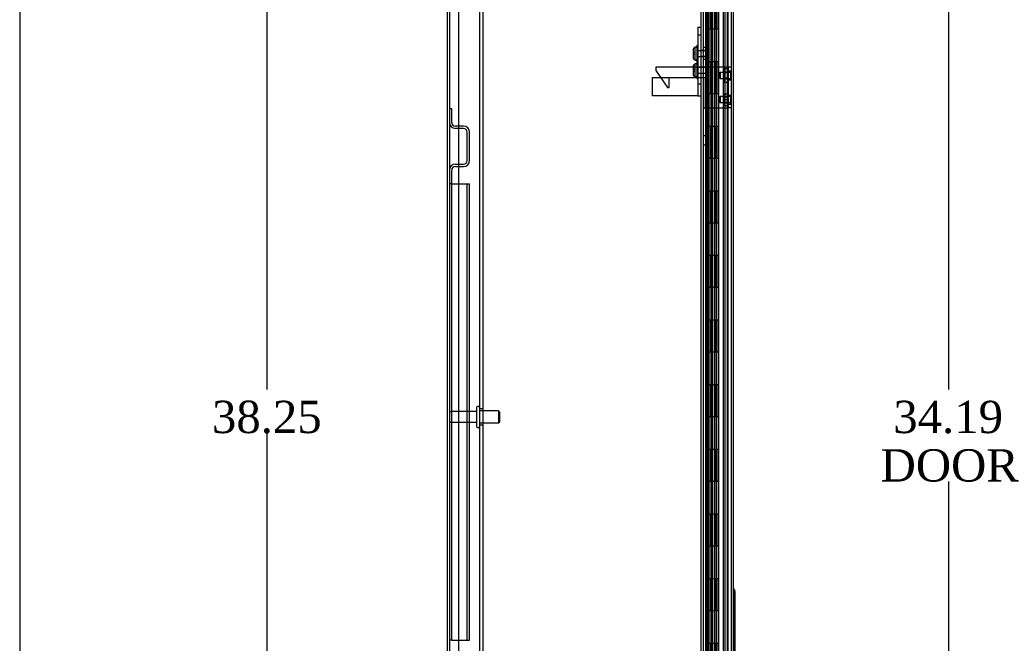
# Model space of a CAD drawing. Header units: inches. Extents: x 1 to 240, y -1 to 159.
# Tile 21 of 111: x 1 to 31, y 79 to 98. Entities that reach past the tile are written whole.
import ezdxf
from ezdxf.enums import TextEntityAlignment as Align
from ezdxf.lldxf.tags import DXFTag

# ---------------------------------------------------------------- set-up
doc = ezdxf.new("R2010")
doc.units = ezdxf.units.IN
doc.header["$MEASUREMENT"] = 0
for name, color, linetype in [('COM40680', 7, 'Continuous'), ('COM43543', 7, 'Continuous'), ('COM43575', 7, 'Continuous'), ('COM54932', 7, 'Continuous'), ('COM55702-16', 7, 'Continuous'), ('COM55702-2', 7, 'Continuous'), ('COM55891', 7, 'Continuous'), ('COM70219', 7, 'Continuous'), ('COM70657-14', 7, 'Continuous'), ('COM70658-8', 7, 'Continuous'), ('COM70662-32C', 7, 'Continuous'), ('Default', 7, 'Continuous'), ('HNG10620-32B', 7, 'Continuous'), ('HNG10620-32P', 7, 'Continuous'), ('LAB20180', 7, 'Continuous'), ('NTS17050', 7, 'Continuous'), ('SCS189755', 7, 'Continuous'), ('STD26057', 7, 'Continuous'), ('STD26094', 7, 'Continuous'), ('WAF250205', 7, 'Continuous')]:
    doc.layers.add(name, color=color, linetype=linetype)
doc.styles.add('SEACAD_Times_New_Roman', font='times.ttf')
tags = doc.linetypes.add('HIDDEN2', pattern=[0.1875, 0.125, -0.0625]).pattern_tags.tags
tags[6:7] = [DXFTag(74, 4), DXFTag(75, 0), DXFTag(340, '0'), DXFTag(46, 0.0), DXFTag(50, 0.0), DXFTag(44, 0.0), DXFTag(45, 0.0)]
tags[4:5] = [DXFTag(74, 4), DXFTag(75, 0), DXFTag(340, '0'), DXFTag(46, 0.0), DXFTag(50, 0.0), DXFTag(44, 0.0), DXFTag(45, 0.0)]
doc.dimstyles.new('HAMMOND_(STH_-_240x160)', dxfattribs={"dimtxt": 1, "dimasz": 1.25, "dimexe": 0.5, "dimexo": 0.5, "dimgap": 0.25, "dimtad": 0, "dimtih": 1, "dimtoh": 1, "dimzin": 0, "dimdsep": 46, "dimtxsty": 'SEACAD_Times_New_Roman', "dimblk1": '_SE_FILLED', "dimblk2": '_SE_FILLED', "dimsah": 1, "dimcen": 0.5, "dimadec": 0, "dimazin": 0, "dimtfac": 0.8, "dimtofl": 0, "dimtmove": 0, "dimatfit": 3, "dimfxl": 1, "dimtolj": 1, "dimtzin": 0, "dimarcsym": 0})

# ---------------------------------------------------------------- blocks, each defined once
blk = doc.blocks.new('SE5')
at = {"layer": 'COM40680', "color": 7, "linetype": 'HIDDEN2'}
for p, q in [((15.202, 101.286), (15.202, 70.79)), ((15.297, 101.286), (15.297, 70.79)), ((14.547, 101.036), (14.547, 71.04)), ((15.297, 86.288), (15.202, 86.288)), ((15.202, 85.788), (15.297, 85.788))]:
    blk.add_line(p, q, dxfattribs=at)
at = {"layer": 'COM43543', "color": 7, "linetype": 'Continuous'}
for p, q in [((14.193, 103.93), (14.193, 68.146)), ((22.193, 103.907), (22.193, 68.169))]:
    blk.add_line(p, q, dxfattribs=at)
at = {"layer": 'COM43543', "color": 7, "linetype": 'HIDDEN2'}
for p, q in [((14.265, 103.93), (14.265, 68.146)), ((22.121, 103.907), (22.121, 68.169)), ((22.799, 102.719), (22.799, 69.357)), ((22.871, 102.719), (22.871, 69.357))]:
    blk.add_line(p, q, dxfattribs=at)
at = {"layer": 'COM43575', "color": 7, "linetype": 'HIDDEN2'}
for p, q in [((22.121, 97.475), (22.193, 97.475)), ((22.193, 97.1), (22.121, 97.1)), ((22.121, 95.601), (22.193, 95.601)), ((22.193, 94.741), (22.121, 94.741)), ((22.121, 94.46), (22.193, 94.46))]:
    blk.add_line(p, q, dxfattribs=at)
at = {"layer": 'COM54932', "color": 7, "linetype": 'HIDDEN2'}
for p, q in [((21.98, 96.857), (20.66, 96.857)), ((20.66, 96.857), (20.66, 96.757)), ((20.66, 96.757), (21.016, 96.227)), ((22.109, 96.857), (21.98, 96.857)), ((22.153, 96.857), (22.109, 96.857)), ((22.853, 96.857), (22.153, 96.857)), ((22.901, 96.857), (22.853, 96.857)), ((22.901, 96.857), (22.901, 95.607)), ((22.996, 96.857), (22.901, 96.857)), ((22.901, 96.747), (22.996, 96.747)), ((21.066, 96.227), (21.066, 96.542)), ((22.053, 96.542), (22.109, 96.542)), ((22.109, 96.542), (22.153, 96.542)), ((22.153, 96.542), (22.181, 96.542)), ((22.181, 96.542), (22.181, 95.607)), ((22.901, 96.466), (22.996, 96.466)), ((21.016, 96.227), (21.066, 96.227)), ((22.901, 95.997), (22.996, 95.997)), ((22.181, 95.607), (22.853, 95.607)), ((22.853, 95.607), (22.901, 95.607)), ((22.901, 95.716), (22.996, 95.716)), ((22.996, 95.607), (22.901, 95.607))]:
    blk.add_line(p, q, dxfattribs=at)
at = {"layer": 'COM55702-16', "color": 7, "linetype": 'HIDDEN2'}
for p, q in [((14.337, 95.575), (14.265, 95.575)), ((14.337, 95.153), (14.337, 95.575)), ((14.702, 95.038), (14.452, 95.038)), ((14.702, 94.966), (14.452, 94.966)), ((14.818, 93.975), (14.818, 94.85)), ((14.89, 93.975), (14.89, 94.85)), ((14.337, 93.25), (14.337, 93.672)), ((14.452, 93.86), (14.702, 93.86)), ((14.452, 93.788), (14.702, 93.788)), ((14.337, 93.25), (14.265, 93.25))]:
    blk.add_line(p, q, dxfattribs=at)
for centre, radius, start, end in [((14.452, 95.153), 0.188, 180, 270), ((14.452, 95.153), 0.116, 180, 270), ((14.702, 94.85), 0.188, 0, 90), ((14.702, 94.85), 0.116, 0, 90), ((14.702, 93.975), 0.116, 270, 0), ((14.702, 93.975), 0.188, 270, 0), ((14.452, 93.672), 0.188, 90, 180), ((14.452, 93.672), 0.116, 90, 180)]:
    blk.add_arc(centre, radius, start, end, dxfattribs=at)
at = {"layer": 'COM55702-2', "color": 7, "linetype": 'HIDDEN2'}
for p, q in [((14.337, 79.125), (14.337, 93.25)), ((14.337, 93.25), (14.452, 93.25)), ((14.452, 93.25), (14.702, 93.25)), ((14.702, 93.25), (14.89, 93.25)), ((14.818, 79.125), (14.818, 93.25)), ((14.89, 79.125), (14.89, 93.25)), ((14.337, 79.125), (14.265, 79.125)), ((14.337, 79.125), (14.452, 79.125)), ((14.452, 79.125), (14.702, 79.125)), ((14.702, 79.125), (14.89, 79.125))]:
    blk.add_line(p, q, dxfattribs=at)
at = {"layer": 'COM55891', "color": 7, "linetype": 'HIDDEN2'}
for p, q in [((21.958, 98.099), (21.958, 95.974)), ((21.958, 98.099), (22.053, 98.099)), ((22.053, 97.849), (21.958, 97.849)), ((20.553, 96.542), (21.91, 96.542)), ((20.553, 95.974), (20.553, 96.542)), ((21.91, 96.542), (21.958, 96.542)), ((21.958, 96.542), (22.053, 96.542)), ((21.958, 96.349), (22.053, 96.349)), ((21.91, 95.974), (20.553, 95.974)), ((21.958, 95.974), (21.91, 95.974)), ((21.958, 95.974), (22.053, 95.974))]:
    blk.add_line(p, q, dxfattribs=at)
at = {"layer": 'COM70219', "color": 7, "linetype": 'HIDDEN2'}
for p, q in [((22.746, 102.473), (22.746, 69.603)), ((22.992, 102.473), (22.992, 69.603)), ((22.994, 102.473), (22.994, 69.603)), ((22.995, 102.473), (22.995, 69.603))]:
    blk.add_line(p, q, dxfattribs=at)
at = {"layer": 'COM70657-14', "color": 7, "linetype": 'HIDDEN2'}
for p, q in [((22.996, 69.052), (22.996, 103.024)), ((22.256, 102.735), (22.256, 69.341)), ((22.474, 102.038), (22.474, 70.038))]:
    blk.add_line(p, q, dxfattribs=at)
at = {"layer": 'COM70657-14', "color": 7, "linetype": 'Continuous'}
blk.add_line((23.068, 69.052), (23.068, 103.024), dxfattribs=at)
at = {"layer": 'COM70658-8', "color": 7, "linetype": 'HIDDEN2'}
for p, q in [((22.053, 100.395), (22.053, 73.926)), ((22.241, 100.025), (22.241, 74.295)), ((22.241, 97.376), (22.053, 97.376)), ((22.241, 97.368), (22.053, 97.368)), ((22.053, 97.195), (22.241, 97.195)), ((22.241, 97.186), (22.053, 97.186)), ((22.241, 96.856), (22.053, 96.856)), ((22.241, 96.848), (22.053, 96.848)), ((22.053, 96.675), (22.241, 96.675)), ((22.241, 96.666), (22.053, 96.666))]:
    blk.add_line(p, q, dxfattribs=at)
at = {"layer": 'COM70662-32C', "color": 7, "linetype": 'HIDDEN2'}
for p, q in [((22.4, 102.038), (22.4, 70.038)), ((22.46, 102.038), (22.46, 70.038)), ((22.888, 102.038), (22.888, 70.038)), ((22.502, 98.038), (22.502, 99.038)), ((22.559, 98.038), (22.559, 99.038)), ((22.36, 98.038), (22.36, 97.038)), ((22.473, 98.038), (22.473, 97.038)), ((22.485, 98.038), (22.485, 97.038)), ((22.548, 97.038), (22.548, 98.038)), ((22.502, 96.038), (22.502, 97.038)), ((22.559, 96.038), (22.559, 97.038)), ((22.36, 96.038), (22.36, 95.038)), ((22.473, 96.038), (22.473, 95.038)), ((22.485, 96.038), (22.485, 95.038)), ((22.548, 95.038), (22.548, 96.038)), ((22.502, 94.038), (22.502, 95.038)), ((22.559, 94.038), (22.559, 95.038)), ((22.36, 94.038), (22.36, 93.038)), ((22.473, 94.038), (22.473, 93.038)), ((22.485, 94.038), (22.485, 93.038)), ((22.548, 93.038), (22.548, 94.038)), ((22.502, 92.038), (22.502, 93.038)), ((22.559, 92.038), (22.559, 93.038)), ((22.36, 92.038), (22.36, 91.038)), ((22.473, 92.038), (22.473, 91.038)), ((22.485, 92.038), (22.485, 91.038)), ((22.548, 91.038), (22.548, 92.038)), ((22.502, 90.038), (22.502, 91.038)), ((22.559, 90.038), (22.559, 91.038)), ((22.36, 90.038), (22.36, 89.038)), ((22.473, 90.038), (22.473, 89.038)), ((22.485, 90.038), (22.485, 89.038)), ((22.548, 89.038), (22.548, 90.038)), ((22.502, 88.038), (22.502, 89.038)), ((22.559, 88.038), (22.559, 89.038)), ((22.36, 88.038), (22.36, 87.038)), ((22.473, 88.038), (22.473, 87.038)), ((22.485, 88.038), (22.485, 87.038)), ((22.548, 87.038), (22.548, 88.038)), ((22.502, 86.038), (22.502, 87.038)), ((22.559, 86.038), (22.559, 87.038)), ((22.36, 86.038), (22.36, 85.038)), ((22.473, 86.038), (22.473, 85.038)), ((22.485, 86.038), (22.485, 85.038)), ((22.548, 85.038), (22.548, 86.038)), ((22.502, 84.038), (22.502, 85.038)), ((22.559, 84.038), (22.559, 85.038)), ((22.36, 84.038), (22.36, 83.038)), ((22.473, 84.038), (22.473, 83.038)), ((22.485, 84.038), (22.485, 83.038)), ((22.548, 83.038), (22.548, 84.038)), ((22.502, 82.038), (22.502, 83.038)), ((22.559, 82.038), (22.559, 83.038)), ((22.36, 82.038), (22.36, 81.038)), ((22.473, 82.038), (22.473, 81.038)), ((22.485, 82.038), (22.485, 81.038)), ((22.548, 81.038), (22.548, 82.038)), ((22.502, 80.038), (22.502, 81.038)), ((22.559, 80.038), (22.559, 81.038)), ((22.36, 80.038), (22.36, 79.038)), ((22.473, 80.038), (22.473, 79.038)), ((22.485, 80.038), (22.485, 79.038)), ((22.548, 79.038), (22.548, 80.038)), ((22.502, 78.038), (22.502, 79.038)), ((22.559, 78.038), (22.559, 79.038))]:
    blk.add_line(p, q, dxfattribs=at)
at = {"layer": 'COM70662-32C', "color": 7, "linetype": 'Continuous'}
for p, q in [((22.3, 98.038), (22.3, 97.038)), ((22.608, 98.038), (22.345, 98.038)), ((22.608, 97.038), (22.608, 98.038)), ((22.345, 97.038), (22.608, 97.038)), ((22.3, 96.038), (22.3, 95.038)), ((22.608, 96.038), (22.345, 96.038)), ((22.608, 95.038), (22.608, 96.038)), ((22.345, 95.038), (22.608, 95.038)), ((22.3, 94.038), (22.3, 93.038)), ((22.608, 94.038), (22.345, 94.038)), ((22.608, 93.038), (22.608, 94.038)), ((22.345, 93.038), (22.608, 93.038)), ((22.3, 92.038), (22.3, 91.038)), ((22.608, 92.038), (22.345, 92.038)), ((22.608, 91.038), (22.608, 92.038)), ((22.345, 91.038), (22.608, 91.038)), ((22.3, 90.038), (22.3, 89.038)), ((22.608, 90.038), (22.345, 90.038)), ((22.608, 89.038), (22.608, 90.038)), ((22.345, 89.038), (22.608, 89.038)), ((22.3, 88.038), (22.3, 87.038)), ((22.608, 88.038), (22.345, 88.038)), ((22.608, 87.038), (22.608, 88.038)), ((22.345, 87.038), (22.608, 87.038)), ((22.3, 86.038), (22.3, 85.038)), ((22.608, 86.038), (22.345, 86.038)), ((22.608, 85.038), (22.608, 86.038)), ((22.345, 85.038), (22.608, 85.038)), ((22.3, 84.038), (22.3, 83.038)), ((22.608, 84.038), (22.345, 84.038)), ((22.608, 83.038), (22.608, 84.038)), ((22.345, 83.038), (22.608, 83.038)), ((22.3, 82.038), (22.3, 81.038)), ((22.608, 82.038), (22.345, 82.038)), ((22.608, 81.038), (22.608, 82.038)), ((22.345, 81.038), (22.608, 81.038)), ((22.3, 80.038), (22.3, 79.038)), ((22.608, 80.038), (22.345, 80.038)), ((22.608, 79.038), (22.608, 80.038)), ((22.345, 79.038), (22.608, 79.038))]:
    blk.add_line(p, q, dxfattribs=at)
at = {"layer": 'HNG10620-32B', "color": 7, "linetype": 'HIDDEN2'}
for p, q in [((22.253, 70.038), (22.253, 102.038)), ((22.307, 98.038), (22.307, 99.038)), ((22.364, 98.038), (22.364, 99.038)), ((22.548, 98.038), (22.548, 99.038)), ((22.307, 96.038), (22.307, 97.038)), ((22.364, 96.038), (22.364, 97.038)), ((22.548, 96.038), (22.548, 97.038)), ((22.307, 94.038), (22.307, 95.038)), ((22.364, 94.038), (22.364, 95.038)), ((22.548, 94.038), (22.548, 95.038)), ((22.307, 92.038), (22.307, 93.038)), ((22.364, 92.038), (22.364, 93.038)), ((22.548, 92.038), (22.548, 93.038)), ((22.307, 90.038), (22.307, 91.038)), ((22.364, 90.038), (22.364, 91.038)), ((22.548, 90.038), (22.548, 91.038)), ((22.307, 88.038), (22.307, 89.038)), ((22.364, 88.038), (22.364, 89.038)), ((22.548, 88.038), (22.548, 89.038)), ((22.307, 86.038), (22.307, 87.038)), ((22.364, 86.038), (22.364, 87.038)), ((22.548, 86.038), (22.548, 87.038)), ((22.307, 84.038), (22.307, 85.038)), ((22.364, 84.038), (22.364, 85.038)), ((22.548, 84.038), (22.548, 85.038)), ((22.307, 82.038), (22.307, 83.038)), ((22.364, 82.038), (22.364, 83.038)), ((22.548, 82.038), (22.548, 83.038)), ((22.307, 80.038), (22.307, 81.038)), ((22.364, 80.038), (22.364, 81.038)), ((22.548, 80.038), (22.548, 81.038)), ((22.307, 78.038), (22.307, 79.038)), ((22.364, 78.038), (22.364, 79.038)), ((22.548, 78.038), (22.548, 79.038))]:
    blk.add_line(p, q, dxfattribs=at)
at = {"layer": 'HNG10620-32B', "color": 7, "linetype": 'Continuous'}
for p, q in [((22.608, 98.038), (22.608, 99.038)), ((22.345, 98.038), (22.237, 98.038)), ((22.237, 98.038), (22.237, 97.038)), ((22.279, 98.038), (22.279, 97.038)), ((22.608, 98.038), (22.345, 98.038)), ((22.237, 97.038), (22.345, 97.038)), ((22.345, 97.038), (22.608, 97.038)), ((22.608, 96.038), (22.608, 97.038)), ((22.345, 96.038), (22.237, 96.038)), ((22.237, 96.038), (22.237, 95.038)), ((22.279, 96.038), (22.279, 95.038)), ((22.608, 96.038), (22.345, 96.038)), ((22.237, 95.038), (22.345, 95.038)), ((22.345, 95.038), (22.608, 95.038)), ((22.608, 94.038), (22.608, 95.038)), ((22.345, 94.038), (22.237, 94.038)), ((22.237, 94.038), (22.237, 93.038)), ((22.279, 94.038), (22.279, 93.038)), ((22.608, 94.038), (22.345, 94.038)), ((22.237, 93.038), (22.345, 93.038)), ((22.345, 93.038), (22.608, 93.038)), ((22.608, 92.038), (22.608, 93.038)), ((22.345, 92.038), (22.237, 92.038)), ((22.237, 92.038), (22.237, 91.038)), ((22.279, 92.038), (22.279, 91.038)), ((22.608, 92.038), (22.345, 92.038)), ((22.237, 91.038), (22.345, 91.038)), ((22.345, 91.038), (22.608, 91.038)), ((22.608, 90.038), (22.608, 91.038)), ((22.345, 90.038), (22.237, 90.038)), ((22.237, 90.038), (22.237, 89.038)), ((22.279, 90.038), (22.279, 89.038)), ((22.608, 90.038), (22.345, 90.038)), ((22.237, 89.038), (22.345, 89.038)), ((22.345, 89.038), (22.608, 89.038)), ((22.608, 88.038), (22.608, 89.038)), ((22.345, 88.038), (22.237, 88.038)), ((22.237, 88.038), (22.237, 87.038)), ((22.279, 88.038), (22.279, 87.038)), ((22.608, 88.038), (22.345, 88.038)), ((22.237, 87.038), (22.345, 87.038)), ((22.345, 87.038), (22.608, 87.038)), ((22.608, 86.038), (22.608, 87.038)), ((22.345, 86.038), (22.237, 86.038)), ((22.237, 86.038), (22.237, 85.038)), ((22.279, 86.038), (22.279, 85.038)), ((22.608, 86.038), (22.345, 86.038)), ((22.237, 85.038), (22.345, 85.038)), ((22.345, 85.038), (22.608, 85.038)), ((22.608, 84.038), (22.608, 85.038)), ((22.345, 84.038), (22.237, 84.038)), ((22.237, 84.038), (22.237, 83.038)), ((22.279, 84.038), (22.279, 83.038)), ((22.608, 84.038), (22.345, 84.038)), ((22.237, 83.038), (22.345, 83.038)), ((22.345, 83.038), (22.608, 83.038)), ((22.608, 82.038), (22.608, 83.038)), ((22.345, 82.038), (22.237, 82.038)), ((22.237, 82.038), (22.237, 81.038)), ((22.279, 82.038), (22.279, 81.038)), ((22.608, 82.038), (22.345, 82.038)), ((22.237, 81.038), (22.345, 81.038)), ((22.345, 81.038), (22.608, 81.038)), ((22.608, 80.038), (22.608, 81.038)), ((22.345, 80.038), (22.237, 80.038)), ((22.237, 80.038), (22.237, 79.038)), ((22.279, 80.038), (22.279, 79.038)), ((22.608, 80.038), (22.345, 80.038)), ((22.237, 79.038), (22.345, 79.038)), ((22.345, 79.038), (22.608, 79.038)), ((22.608, 78.038), (22.608, 79.038))]:
    blk.add_line(p, q, dxfattribs=at)
at = {"layer": 'HNG10620-32P', "color": 7, "linetype": 'HIDDEN2'}
for p, q in [((22.36, 101.599), (22.36, 70.038)), ((22.548, 70.038), (22.548, 101.599))]:
    blk.add_line(p, q, dxfattribs=at)
at = {"layer": 'LAB20180', "color": 7, "linetype": 'Continuous'}
for p, q in [((23.098, 80.694), (23.068, 80.694)), ((23.098, 80.694), (23.098, 76.944)), ((23.103, 80.631), (23.098, 80.631)), ((23.103, 80.631), (23.103, 80.506)), ((23.103, 80.506), (23.103, 77.132)), ((23.103, 80.481), (23.103, 80.481)), ((23.103, 80.361), (23.103, 80.361)), ((23.103, 80.333), (23.103, 80.333)), ((23.103, 80.213), (23.103, 80.213)), ((23.103, 79.976), (23.103, 79.976)), ((23.103, 79.876), (23.103, 79.876)), ((23.103, 79.837), (23.103, 79.837)), ((23.103, 79.737), (23.103, 79.737)), ((23.103, 79.698), (23.103, 79.698)), ((23.103, 79.598), (23.103, 79.598)), ((23.103, 79.559), (23.103, 79.559)), ((23.103, 79.459), (23.103, 79.459)), ((23.103, 79.42), (23.103, 79.42)), ((23.103, 79.365), (23.103, 79.365)), ((23.103, 79.365), (23.103, 79.365)), ((23.103, 79.32), (23.103, 79.32)), ((23.103, 79.281), (23.103, 79.281)), ((23.103, 79.181), (23.103, 79.181)), ((23.103, 79.142), (23.103, 79.142)), ((23.103, 79.042), (23.103, 79.042))]:
    blk.add_line(p, q, dxfattribs=at)
at = {"layer": 'LAB20180', "color": 7, "linetype": 'HIDDEN2'}
for p, q in [((23.103, 80.608), (23.098, 80.608)), ((23.103, 80.481), (23.097, 80.481)), ((23.103, 80.468), (23.097, 80.468)), ((23.097, 80.375), (23.103, 80.375)), ((23.097, 80.361), (23.103, 80.361)), ((23.103, 80.333), (23.097, 80.333)), ((23.103, 80.319), (23.097, 80.319)), ((23.097, 80.226), (23.103, 80.226)), ((23.097, 80.226), (23.103, 80.226)), ((23.097, 80.213), (23.103, 80.213)), ((23.103, 80.48), (23.098, 80.48)), ((23.103, 80.467), (23.098, 80.467)), ((23.103, 80.466), (23.098, 80.466)), ((23.103, 80.455), (23.098, 80.455)), ((23.103, 80.43), (23.098, 80.43)), ((23.103, 80.428), (23.098, 80.428)), ((23.103, 80.424), (23.098, 80.424)), ((23.103, 80.417), (23.098, 80.417)), ((23.103, 80.416), (23.098, 80.416)), ((23.103, 80.415), (23.098, 80.415)), ((23.103, 80.411), (23.098, 80.411)), ((23.103, 80.388), (23.098, 80.388)), ((23.103, 80.377), (23.098, 80.377)), ((23.103, 80.363), (23.098, 80.363)), ((23.103, 80.331), (23.098, 80.331)), ((23.103, 80.319), (23.098, 80.319)), ((23.103, 80.318), (23.098, 80.318)), ((23.103, 80.317), (23.098, 80.317)), ((23.103, 80.281), (23.098, 80.281)), ((23.103, 80.279), (23.098, 80.279)), ((23.103, 80.275), (23.098, 80.275)), ((23.103, 80.268), (23.098, 80.268)), ((23.103, 80.267), (23.098, 80.267)), ((23.103, 80.266), (23.098, 80.266)), ((23.103, 80.262), (23.098, 80.262)), ((23.103, 80.262), (23.098, 80.262)), ((23.098, 80.262), (23.103, 80.262)), ((23.103, 80.25), (23.098, 80.25)), ((23.103, 80.228), (23.098, 80.228)), ((23.103, 80.227), (23.098, 80.227)), ((23.103, 80.214), (23.098, 80.214)), ((23.103, 79.976), (23.097, 79.976)), ((23.103, 79.965), (23.097, 79.965)), ((23.103, 79.965), (23.097, 79.965)), ((23.097, 79.888), (23.103, 79.888)), ((23.097, 79.888), (23.103, 79.888)), ((23.097, 79.887), (23.103, 79.887)), ((23.103, 80.129), (23.098, 80.129)), ((23.103, 80.119), (23.098, 80.119)), ((23.103, 79.975), (23.098, 79.975)), ((23.103, 79.965), (23.098, 79.965)), ((23.103, 79.964), (23.098, 79.964)), ((23.103, 79.963), (23.098, 79.963)), ((23.103, 79.954), (23.098, 79.954)), ((23.103, 79.947), (23.098, 79.947)), ((23.103, 79.946), (23.098, 79.946)), ((23.103, 79.934), (23.098, 79.934)), ((23.103, 79.932), (23.098, 79.932)), ((23.103, 79.922), (23.098, 79.922)), ((23.103, 79.922), (23.098, 79.922)), ((23.103, 79.921), (23.098, 79.921)), ((23.103, 79.918), (23.098, 79.918)), ((23.103, 79.91), (23.098, 79.91)), ((23.103, 79.909), (23.098, 79.909)), ((23.103, 79.907), (23.098, 79.907)), ((23.103, 79.899), (23.098, 79.899)), ((23.103, 79.889), (23.098, 79.889)), ((23.097, 79.876), (23.103, 79.876)), ((23.103, 79.837), (23.097, 79.837)), ((23.103, 79.826), (23.097, 79.826)), ((23.103, 79.826), (23.097, 79.826)), ((23.103, 79.826), (23.097, 79.826)), ((23.097, 79.749), (23.103, 79.749)), ((23.097, 79.748), (23.103, 79.748)), ((23.097, 79.737), (23.103, 79.737)), ((23.103, 79.698), (23.097, 79.698)), ((23.103, 79.687), (23.097, 79.687)), ((23.097, 79.61), (23.103, 79.61)), ((23.097, 79.61), (23.103, 79.61)), ((23.097, 79.598), (23.103, 79.598)), ((23.103, 79.878), (23.098, 79.878)), ((23.103, 79.836), (23.098, 79.836)), ((23.103, 79.826), (23.098, 79.826)), ((23.103, 79.825), (23.098, 79.825)), ((23.103, 79.824), (23.098, 79.824)), ((23.103, 79.824), (23.098, 79.824)), ((23.103, 79.809), (23.098, 79.809)), ((23.103, 79.808), (23.098, 79.808)), ((23.103, 79.807), (23.098, 79.807)), ((23.103, 79.806), (23.098, 79.806)), ((23.103, 79.796), (23.098, 79.796)), ((23.103, 79.796), (23.098, 79.796)), ((23.103, 79.794), (23.098, 79.794)), ((23.103, 79.793), (23.098, 79.793)), ((23.103, 79.789), (23.098, 79.789)), ((23.103, 79.788), (23.098, 79.788)), ((23.103, 79.788), (23.098, 79.788)), ((23.103, 79.784), (23.098, 79.784)), ((23.103, 79.783), (23.098, 79.783)), ((23.103, 79.783), (23.098, 79.783)), ((23.103, 79.782), (23.098, 79.782)), ((23.103, 79.779), (23.098, 79.779)), ((23.103, 79.778), (23.098, 79.778)), ((23.098, 79.778), (23.103, 79.778)), ((23.103, 79.773), (23.098, 79.773)), ((23.103, 79.772), (23.098, 79.772)), ((23.103, 79.771), (23.098, 79.771)), ((23.103, 79.77), (23.098, 79.77)), ((23.103, 79.77), (23.098, 79.77)), ((23.103, 79.768), (23.098, 79.768)), ((23.103, 79.752), (23.098, 79.752)), ((23.103, 79.75), (23.098, 79.75)), ((23.103, 79.739), (23.098, 79.739)), ((23.103, 79.697), (23.098, 79.697)), ((23.103, 79.687), (23.098, 79.687)), ((23.103, 79.686), (23.098, 79.686)), ((23.103, 79.685), (23.098, 79.685)), ((23.103, 79.676), (23.098, 79.676)), ((23.103, 79.669), (23.098, 79.669)), ((23.103, 79.666), (23.098, 79.666)), ((23.103, 79.657), (23.098, 79.657)), ((23.103, 79.655), (23.098, 79.655)), ((23.103, 79.654), (23.098, 79.654)), ((23.103, 79.649), (23.098, 79.649)), ((23.103, 79.645), (23.098, 79.645)), ((23.103, 79.644), (23.098, 79.644)), ((23.103, 79.644), (23.098, 79.644)), ((23.103, 79.643), (23.098, 79.643)), ((23.103, 79.64), (23.098, 79.64)), ((23.103, 79.638), (23.098, 79.638)), ((23.103, 79.629), (23.098, 79.629)), ((23.103, 79.62), (23.098, 79.62)), ((23.103, 79.62), (23.098, 79.62)), ((23.103, 79.613), (23.098, 79.613)), ((23.103, 79.611), (23.098, 79.611)), ((23.103, 79.6), (23.098, 79.6)), ((23.103, 79.559), (23.097, 79.559)), ((23.103, 79.548), (23.097, 79.548)), ((23.103, 79.548), (23.097, 79.548)), ((23.097, 79.471), (23.103, 79.471)), ((23.097, 79.47), (23.103, 79.47)), ((23.097, 79.459), (23.103, 79.459)), ((23.103, 79.42), (23.097, 79.42)), ((23.103, 79.409), (23.097, 79.409)), ((23.103, 79.365), (23.097, 79.365)), ((23.103, 79.365), (23.097, 79.365)), ((23.097, 79.332), (23.103, 79.332)), ((23.097, 79.331), (23.103, 79.331)), ((23.097, 79.32), (23.103, 79.32)), ((23.103, 79.281), (23.097, 79.281)), ((23.103, 79.558), (23.098, 79.558)), ((23.103, 79.547), (23.098, 79.547)), ((23.103, 79.546), (23.098, 79.546)), ((23.103, 79.537), (23.098, 79.537)), ((23.103, 79.53), (23.098, 79.53)), ((23.103, 79.527), (23.098, 79.527)), ((23.103, 79.516), (23.098, 79.516)), ((23.103, 79.515), (23.098, 79.515)), ((23.103, 79.511), (23.098, 79.511)), ((23.103, 79.51), (23.098, 79.51)), ((23.103, 79.505), (23.098, 79.505)), ((23.103, 79.505), (23.098, 79.505)), ((23.103, 79.504), (23.098, 79.504)), ((23.103, 79.5), (23.098, 79.5)), ((23.103, 79.499), (23.098, 79.499)), ((23.103, 79.481), (23.098, 79.481)), ((23.103, 79.481), (23.098, 79.481)), ((23.103, 79.474), (23.098, 79.474)), ((23.103, 79.472), (23.098, 79.472)), ((23.103, 79.461), (23.098, 79.461)), ((23.103, 79.419), (23.098, 79.419)), ((23.103, 79.408), (23.098, 79.408)), ((23.103, 79.407), (23.098, 79.407)), ((23.103, 79.398), (23.098, 79.398)), ((23.103, 79.377), (23.098, 79.377)), ((23.103, 79.376), (23.098, 79.376)), ((23.103, 79.366), (23.098, 79.366)), ((23.103, 79.366), (23.098, 79.366)), ((23.103, 79.365), (23.098, 79.365)), ((23.103, 79.342), (23.098, 79.342)), ((23.103, 79.333), (23.098, 79.333)), ((23.103, 79.332), (23.098, 79.332)), ((23.103, 79.322), (23.098, 79.322)), ((23.103, 79.28), (23.098, 79.28)), ((23.103, 79.27), (23.097, 79.27)), ((23.103, 79.27), (23.097, 79.27)), ((23.097, 79.193), (23.103, 79.193)), ((23.097, 79.192), (23.103, 79.192)), ((23.097, 79.192), (23.103, 79.192)), ((23.097, 79.181), (23.103, 79.181)), ((23.103, 79.142), (23.097, 79.142)), ((23.103, 79.131), (23.097, 79.131)), ((23.103, 79.131), (23.097, 79.131)), ((23.103, 79.131), (23.097, 79.131)), ((23.097, 79.054), (23.103, 79.054)), ((23.097, 79.053), (23.103, 79.053)), ((23.097, 79.053), (23.103, 79.053)), ((23.097, 79.042), (23.103, 79.042)), ((23.103, 79.269), (23.098, 79.269)), ((23.103, 79.269), (23.098, 79.269)), ((23.103, 79.268), (23.098, 79.268)), ((23.103, 79.252), (23.098, 79.252)), ((23.103, 79.251), (23.098, 79.251)), ((23.103, 79.238), (23.098, 79.238)), ((23.103, 79.237), (23.098, 79.237)), ((23.103, 79.234), (23.098, 79.234)), ((23.103, 79.233), (23.098, 79.233)), ((23.103, 79.227), (23.098, 79.227)), ((23.103, 79.227), (23.098, 79.227)), ((23.103, 79.226), (23.098, 79.226)), ((23.103, 79.224), (23.098, 79.224)), ((23.103, 79.222), (23.098, 79.222)), ((23.103, 79.222), (23.098, 79.222)), ((23.103, 79.215), (23.098, 79.215)), ((23.103, 79.214), (23.098, 79.214)), ((23.103, 79.212), (23.098, 79.212)), ((23.103, 79.194), (23.098, 79.194)), ((23.103, 79.183), (23.098, 79.183)), ((23.103, 79.14), (23.098, 79.14)), ((23.103, 79.13), (23.098, 79.13)), ((23.103, 79.13), (23.098, 79.13)), ((23.103, 79.129), (23.098, 79.129)), ((23.103, 79.12), (23.098, 79.12)), ((23.103, 79.114), (23.098, 79.114)), ((23.103, 79.113), (23.098, 79.113)), ((23.103, 79.112), (23.098, 79.112)), ((23.103, 79.111), (23.098, 79.111)), ((23.103, 79.099), (23.098, 79.099)), ((23.103, 79.098), (23.098, 79.098)), ((23.103, 79.088), (23.098, 79.088)), ((23.103, 79.088), (23.098, 79.088)), ((23.103, 79.087), (23.098, 79.087)), ((23.103, 79.083), (23.098, 79.083)), ((23.103, 79.078), (23.098, 79.078)), ((23.103, 79.076), (23.098, 79.076)), ((23.103, 79.075), (23.098, 79.075)), ((23.103, 79.074), (23.098, 79.074)), ((23.103, 79.073), (23.098, 79.073)), ((23.103, 79.064), (23.098, 79.064)), ((23.103, 79.055), (23.098, 79.055)), ((23.103, 79.044), (23.098, 79.044))]:
    blk.add_line(p, q, dxfattribs=at)
for centre, radius, start, end in [((23.1, 80.557), 0.142, 268.9946, 271.0054), ((23.1, 80.494), 0.228, 269.3729, 270.6271), ((23.1, 80.35), 0.0845, 268.3036, 271.6964), ((23.1, 80.092), 0.171, 269.1627, 270.8373), ((23.1, 79.999), 0.0784, 268.1734, 271.8266), ((23.1, 80.031), 0.249, 269.4245, 270.5755), ((23.1, 80.119), 0.477, 269.6995, 270.3005), ((23.1, 79.753), 0.249, 269.4245, 270.5755), ((23.1, 79.4), 0.175, 269.1793, 270.8207), ((23.1, 79.308), 0.0823, 268.2595, 271.7405), ((23.1, 79.172), 0.0856, 268.3257, 271.6743)]:
    blk.add_arc(centre, radius, start, end, dxfattribs=at)
at = {"layer": 'NTS17050', "color": 7, "linetype": 'HIDDEN2'}
for p, q in [((22.776, 96.713), (22.776, 96.818)), ((22.776, 96.818), (22.901, 96.818)), ((22.776, 96.502), (22.776, 96.713)), ((22.776, 96.713), (22.901, 96.713)), ((22.776, 96.712), (22.901, 96.712)), ((22.776, 96.702), (22.901, 96.702)), ((22.901, 96.685), (22.776, 96.685)), ((22.776, 96.529), (22.901, 96.529)), ((22.776, 96.512), (22.901, 96.512)), ((22.776, 96.396), (22.776, 96.502)), ((22.776, 96.502), (22.901, 96.502)), ((22.776, 96.501), (22.901, 96.501)), ((22.776, 96.396), (22.901, 96.396)), ((22.776, 95.857), (22.776, 96.039)), ((22.776, 96.039), (22.901, 96.039)), ((22.776, 95.952), (22.901, 95.952)), ((22.901, 95.935), (22.776, 95.935)), ((22.776, 95.674), (22.776, 95.857)), ((22.776, 95.857), (22.901, 95.857)), ((22.776, 95.779), (22.901, 95.779)), ((22.776, 95.762), (22.901, 95.762)), ((22.776, 95.674), (22.901, 95.674))]:
    blk.add_line(p, q, dxfattribs=at)
at = {"layer": 'SCS189755', "color": 7, "linetype": 'HIDDEN2'}
for p, q in [((21.815, 97.404), (21.815, 97.158)), ((21.88, 97.311), (21.815, 97.311)), ((21.88, 97.479), (21.88, 97.482)), ((21.88, 97.311), (21.88, 97.479)), ((21.88, 97.251), (21.88, 97.311)), ((21.904, 97.482), (21.89, 97.482)), ((22.265, 97.371), (21.924, 97.371)), ((22.29, 97.346), (22.29, 97.216)), ((21.88, 97.251), (21.815, 97.251)), ((21.88, 97.083), (21.88, 97.251)), ((21.88, 97.083), (21.88, 97.081)), ((21.88, 96.959), (21.88, 96.962)), ((21.88, 96.791), (21.88, 96.959)), ((21.89, 97.08), (21.904, 97.08)), ((21.904, 96.962), (21.89, 96.962)), ((21.924, 97.191), (22.265, 97.191)), ((21.815, 96.884), (21.815, 96.638)), ((21.88, 96.791), (21.815, 96.791)), ((21.88, 96.731), (21.815, 96.731)), ((21.88, 96.731), (21.88, 96.791)), ((21.88, 96.563), (21.88, 96.731)), ((22.265, 96.851), (21.924, 96.851)), ((21.924, 96.671), (22.265, 96.671)), ((22.29, 96.826), (22.29, 96.696)), ((21.88, 96.563), (21.88, 96.561)), ((21.89, 96.56), (21.904, 96.56))]:
    blk.add_line(p, q, dxfattribs=at)
for centre, radius, start, end in [((21.89, 97.408), 0.0745, 90, 97.3221), ((21.904, 97.462), 0.02, 0, 90), ((22.265, 97.346), 0.025, 0, 90), ((21.89, 97.155), 0.0745, 262.6779, 270), ((21.89, 96.888), 0.0745, 90, 97.3221), ((21.904, 97.1), 0.02, 270, 0), ((21.904, 96.942), 0.02, 0, 90), ((22.265, 97.216), 0.025, 270, 0), ((22.265, 96.826), 0.025, 0, 90), ((22.265, 96.696), 0.025, 270, 0), ((21.89, 96.635), 0.0745, 262.6779, 270), ((21.904, 96.58), 0.02, 270, 0)]:
    blk.add_arc(centre, radius, start, end, dxfattribs=at)
for points, knots in [([(21.88, 97.479), (21.876, 97.479), (21.871, 97.478), (21.863, 97.475), (21.859, 97.473), (21.847, 97.467), (21.839, 97.461), (21.828, 97.447), (21.823, 97.439), (21.817, 97.422), (21.815, 97.413), (21.815, 97.404)], [0, 0, 0, 0, 0.125, 0.125, 0.25, 0.25, 0.5, 0.5, 0.75, 0.75, 1, 1, 1, 1]), ([(21.815, 97.158), (21.815, 97.149), (21.817, 97.14), (21.823, 97.123), (21.828, 97.115), (21.837, 97.105), (21.84, 97.102), (21.847, 97.096), (21.851, 97.094), (21.859, 97.089), (21.863, 97.087), (21.871, 97.085), (21.876, 97.084), (21.88, 97.083)], [0, 0, 0, 0, 0.25, 0.25, 0.5, 0.5, 0.625, 0.625, 0.75, 0.75, 0.875, 0.875, 1, 1, 1, 1]), ([(21.88, 96.959), (21.876, 96.959), (21.871, 96.958), (21.863, 96.955), (21.859, 96.953), (21.847, 96.947), (21.839, 96.941), (21.828, 96.927), (21.823, 96.919), (21.817, 96.902), (21.815, 96.893), (21.815, 96.884)], [0, 0, 0, 0, 0.125, 0.125, 0.25, 0.25, 0.5, 0.5, 0.75, 0.75, 1, 1, 1, 1]), ([(21.815, 96.638), (21.815, 96.629), (21.817, 96.62), (21.823, 96.603), (21.828, 96.595), (21.837, 96.585), (21.84, 96.582), (21.847, 96.576), (21.851, 96.574), (21.859, 96.569), (21.863, 96.567), (21.871, 96.565), (21.876, 96.564), (21.88, 96.563)], [0, 0, 0, 0, 0.25, 0.25, 0.5, 0.5, 0.625, 0.625, 0.75, 0.75, 0.875, 0.875, 1, 1, 1, 1])]:
    blk.add_open_spline(points, degree=3, knots=knots, dxfattribs=at)
at = {"layer": 'STD26057', "color": 7, "linetype": 'HIDDEN2'}
for p, q in [((22.651, 96.701), (22.621, 96.671)), ((22.621, 96.543), (22.621, 96.671)), ((22.651, 96.701), (22.651, 96.513)), ((22.965, 96.701), (22.651, 96.701)), ((22.965, 96.732), (22.965, 96.482)), ((22.996, 96.732), (22.965, 96.732)), ((22.621, 96.543), (22.651, 96.513)), ((22.651, 96.513), (22.965, 96.513)), ((22.965, 96.482), (22.996, 96.482)), ((22.651, 95.951), (22.621, 95.921)), ((22.621, 95.793), (22.621, 95.921)), ((22.621, 95.793), (22.651, 95.763)), ((22.651, 95.951), (22.651, 95.763)), ((22.965, 95.951), (22.651, 95.951)), ((22.651, 95.763), (22.965, 95.763)), ((22.965, 95.982), (22.965, 95.732)), ((22.996, 95.982), (22.965, 95.982)), ((22.965, 95.732), (22.996, 95.732))]:
    blk.add_line(p, q, dxfattribs=at)
at = {"layer": 'STD26094', "color": 7, "linetype": 'HIDDEN2'}
for p, q in [((15.102, 86.333), (15.102, 85.743)), ((15.172, 86.363), (15.132, 86.363)), ((15.102, 86.203), (14.325, 86.203)), ((15.789, 86.225), (15.202, 86.225)), ((15.789, 86.225), (15.789, 85.85)), ((15.827, 86.188), (15.789, 86.225)), ((15.827, 85.888), (15.827, 86.188)), ((14.325, 85.873), (15.102, 85.873)), ((15.132, 85.713), (15.172, 85.713)), ((15.202, 85.85), (15.789, 85.85)), ((15.789, 85.85), (15.827, 85.888))]:
    blk.add_line(p, q, dxfattribs=at)
for centre, radius, start, end in [((15.132, 86.333), 0.03, 90, 180), ((15.172, 86.333), 0.03, 0, 90), ((14.325, 86.143), 0.06, 90, 180), ((14.325, 85.933), 0.06, 180, 270), ((15.132, 85.743), 0.03, 180, 270), ((15.172, 85.743), 0.03, 270, 0)]:
    blk.add_arc(centre, radius, start, end, dxfattribs=at)
at = {"layer": 'WAF250205', "color": 7, "linetype": 'HIDDEN2'}
for p, q in [((21.924, 97.531), (21.924, 97.031)), ((21.958, 97.531), (21.924, 97.531)), ((21.958, 97.389), (21.924, 97.389)), ((21.924, 97.174), (21.958, 97.174)), ((21.924, 97.031), (21.958, 97.031)), ((21.924, 97.011), (21.924, 96.511)), ((21.958, 97.011), (21.924, 97.011)), ((21.958, 96.869), (21.924, 96.869)), ((21.924, 96.654), (21.958, 96.654)), ((21.924, 96.511), (21.958, 96.511))]:
    blk.add_line(p, q, dxfattribs=at)
blk = doc.blocks.new('DMBLK3149')
at = {"layer": 'Default', "linetype": 'Continuous'}
for points in [[(29.925, 101.882), (29.716, 103.132), (29.508, 101.882)], [(29.925, 70.194), (29.508, 70.194), (29.716, 68.944)]]:
    blk.add_hatch(color=7, dxfattribs=at).paths.add_polyline_path(points)
at = {"layer": 'Default', "color": 7, "linetype": 'Continuous'}
for p, q in [((23.46, 103.132), (30.216, 103.132)), ((29.716, 103.132), (29.716, 86.888)), ((29.716, 84.038), (29.716, 68.944)), ((23.108, 68.944), (30.216, 68.944))]:
    blk.add_line(p, q, dxfattribs=at)
at = {"layer": 'Default', "color": 7, "linetype": 'Continuous', "style": 'SEACAD_Times_New_Roman'}
for s, p in [('34.19', (28.01, 86.538)), ('DOOR', (27.619, 85.038))]:
    blk.add_text(s, height=1, dxfattribs=at).set_placement(p, align=Align.TOP_LEFT)
blk = doc.blocks.new('_SE_FILLED')
at = {"color": 0}
blk.add_line((0, 0), (-1, 0), dxfattribs=at)
blk.add_solid([(0, 0), (-1, -0.1665), (-1, 0.1665), (0, 0)], dxfattribs=at)
blk = doc.blocks.new('DMBLK3150')
at = {"layer": 'Default', "linetype": 'Continuous'}
for points in [[(8.411, 103.913), (8.828, 103.913), (8.619, 105.163)], [(8.411, 68.163), (8.619, 66.913), (8.828, 68.163)]]:
    blk.add_hatch(color=7, dxfattribs=at).paths.add_polyline_path(points)
at = {"layer": 'Default', "color": 7, "linetype": 'Continuous'}
for p, q in [((13.506, 105.163), (8.119, 105.163)), ((8.619, 86.888), (8.619, 105.163)), ((8.619, 66.913), (8.619, 85.538)), ((13.599, 66.913), (8.119, 66.913))]:
    blk.add_line(p, q, dxfattribs=at)
at = {"layer": 'Default', "color": 7, "linetype": 'Continuous', "style": 'SEACAD_Times_New_Roman'}
blk.add_text('38.25', height=1, dxfattribs=at).set_placement((6.913, 86.538), align=Align.TOP_LEFT)
blk = doc.blocks.new('BORDER')
at = {"layer": 'Default', "color": 7, "linetype": 'Continuous'}
blk.add_line((-41.86, 27.86), (-41.86, 0), dxfattribs=at)

msp = doc.modelspace()

# ---------------------------------------------------------------- block references
at = {"layer": 'Default', "color": 7, "xscale": 5.7, "yscale": 5.7, "zscale": 5.7}
msp.add_blockref('BORDER', (239.562, 0.401), dxfattribs=at)
at = {"layer": 'Default'}
msp.add_blockref('SE5', (0, 0), dxfattribs=at)

# ---------------------------------------------------------------- dimensions: what is measured, and where the dimension line sits
at = {"layer": 'Default', "color": 7, "linetype": 'Continuous'}
for base, p1, p2, angle, text, picture, middle, dimtype in [((8.619, 66.913), (14.099, 66.913), (14.193, 105.163), 89.8599, '\\A1;<>', 'DMBLK3150', (8.619, 86.038), 161), ((29.716, 68.944), (22.256, 103.132), (22.608, 68.944), 90, '\\A1;<>\\PDOOR', 'DMBLK3149', (29.716, 86.038), 160)]:
    dim = msp.add_linear_dim(base=base, p1=p1, p2=p2, angle=angle, text=text, dimstyle='HAMMOND_(STH_-_240x160)', dxfattribs=at)
    dim.commit()
    dim.dimension.update_dxf_attribs({"geometry": picture, "text_midpoint": middle, "dimtype": dimtype})

doc.saveas('drawing.dxf')
